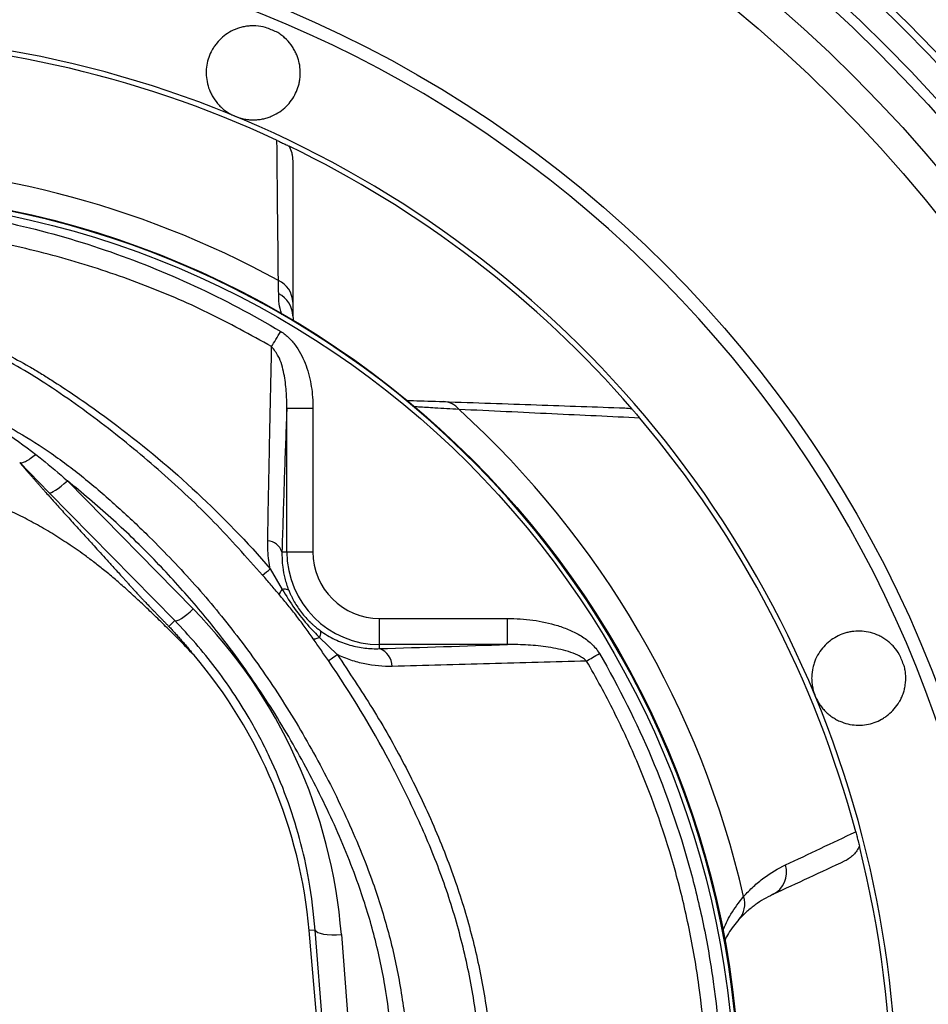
# Model space of a CAD drawing. Header units: millimetres. Extents: x 3040 to 6800, y 3022 to 6782.
# Tile 7 of 9: x 5106 to 5975, y 5000 to 5942. Entities that reach past the tile are written whole.
import ezdxf

# ---------------------------------------------------------------- set-up
doc = ezdxf.new("R2010")
doc.units = ezdxf.units.MM
doc.header["$LTSCALE"] = 5

msp = doc.modelspace()

# ---------------------------------------------------------------- linework, layer by layer
at = {"color": 7, "linetype": 'Continuous', "lineweight": 25}
for p, q in [((5366.87, 5658.67), (5367.55, 5653.16)), ((5361.27, 5432.8), (5361.27, 5570.25)), ((5361.27, 5570.25), (5386.24, 5570.25)), ((5386.24, 5570.25), (5386.24, 5432.8)), ((5133.79, 5489.58), (5105.79, 5518.17)), ((5151.52, 5500.72), (5271.75, 5378.11)), ((5254.03, 5366.97), (5133.79, 5489.58)), ((5356.62, 5432.8), (5361.27, 5432.8)), ((5361.27, 5432.8), (5386.24, 5432.8)), ((5345.49, 5416.6), (5356.81, 5396.78)), ((5254.03, 5366.97), (5248.48, 5361.45)), ((5450.02, 5344.06), (5450.02, 5369.03)), ((5450.02, 5369.03), (5572.42, 5369.03)), ((5572.42, 5344.06), (5572.42, 5369.03)), ((5392.37, 5350.93), (5409.48, 5334.41)), ((5450.02, 5340.18), (5450.02, 5344.06)), ((5572.42, 5344.06), (5450.02, 5344.06)), ((5388.52, 5070.9), (5382.61, 5070.38)), ((5411.42, 4741.1), (5382.61, 5070.38)), ((5412.65, 4761.9), (5388.52, 5070.9)), ((5413.41, 5066.61), (5437.54, 4757.6))]:
    msp.add_line(p, q, dxfattribs=at)
at = {"color": 7, "linetype": 'Continuous', "lineweight": 25, "flags": 128}
for points in [[(5346.77, 5629.1), (5347.69, 5630.62), (5348.67, 5632.26), (5349.71, 5633.99), (5350.79, 5635.81), (5351.92, 5637.69), (5353.08, 5639.63), (5354.26, 5641.59), (5355.44, 5643.58)], [(5133.79, 5489.58), (5134.71, 5489.37), (5136.1, 5489.67), (5137.93, 5490.47), (5140.15, 5491.75), (5142.7, 5493.47), (5145.49, 5495.58), (5148.46, 5498.02), (5151.52, 5500.72)], [(5254.03, 5366.97), (5254.95, 5366.76), (5256.34, 5367.06), (5258.17, 5367.86), (5260.39, 5369.14), (5262.94, 5370.86), (5265.73, 5372.97), (5268.7, 5375.41), (5271.75, 5378.11)], [(5401.01, 5328.68), (5401.36, 5328.9), (5401.92, 5329.28), (5402.71, 5329.8), (5403.7, 5330.47), (5404.88, 5331.28), (5406.25, 5332.21), (5407.79, 5333.26), (5409.48, 5334.41)], [(5647.9, 5328.29), (5649.28, 5329.1), (5650.72, 5329.94), (5652.22, 5330.81), (5653.76, 5331.71), (5655.34, 5332.63), (5656.95, 5333.57), (5658.58, 5334.52), (5660.21, 5335.47)], [(5388.52, 5070.9), (5389.23, 5069.74), (5390.8, 5068.7), (5393.18, 5067.82), (5396.28, 5067.13), (5400, 5066.65), (5404.19, 5066.39), (5408.72, 5066.38), (5413.41, 5066.61)]]:
    msp.add_lwpolyline(points, dxfattribs=at)
at = {"color": 7, "linetype": 'Continuous', "lineweight": 25}
for radius in [1880, 1500, 1464.89, 1458.15, 1434.75, 1425, 1392.32, 1363.45, 1137.5, 875, 870]:
    msp.add_circle((4919.69, 4902.47), radius, dxfattribs=at)
for centre, radius, start, end in [((4919.69, 4902.47), 1125, 287.92973, 252.07027), ((4919.69, 4902.47), 1114.66, 67.20829, 67.79171), ((4919.69, 4902.47), 1020, 64.93073, 115.06927), ((4919.69, 4902.47), 1025, 328.41497, 80.16964), ((4919.69, 4902.47), 1020, 40.83199, 64.21075), ((4919.69, 4902.47), 901, 61.23738, 118.76262), ((4919.69, 4902.47), 874.35, 92.56007, 87.43993), ((5343.77, 5671.23), 23.11, 0.9796, 65.83072), ((5343.45, 5658.36), 23.43, 0.75591, 64.55457), ((5509.97, 5555.83), 20.71, 39.44864, 87.28106), ((4919.69, 4902.47), 901, 12.85333, 47.70967), ((4919.69, 4902.47), 1020, 14.90793, 40.19672), ((5341.35, 5427.22), 16.26, 20.07543, 84.26145), ((5450.02, 5432.8), 88.74, 180, 270), ((5450.02, 5432.8), 63.78, 180, 270), ((5100.58, 5702.22), 376.24, 309.15705, 310.61256), ((4914.4, 5029.42), 470, 5, 40.36326), ((5443.39, 5322.69), 18.7, 1.58236, 69.25768), ((4919.69, 4902.47), 1114.66, 22.20829, 22.79171), ((4919.69, 4902.47), 1020, 345.87725, 14.12275), ((5815.21, 5126.3), 23.99, 296.36174, 16.73508), ((5776.65, 5095.8), 22.6, 318.97471, 18.34127)]:
    msp.add_arc(centre, radius, start, end, dxfattribs=at)
msp.add_ellipse((4914.4, 5027.63), major_axis=(0, 500.55), ratio=0.999956, start_param=4.79033, end_param=5.488054, dxfattribs=at)
for points, knots in [([(5341, 5934.44), (5337.9, 5935.28), (5334.81, 5935.78), (5330.18, 5936.04), (5328.63, 5936.05), (5325.56, 5935.91), (5324.05, 5935.76), (5321.09, 5935.32), (5319.64, 5935.03), (5316.79, 5934.32), (5315.39, 5933.89), (5311.3, 5932.43), (5308.75, 5931.23), (5303.97, 5928.42), (5301.73, 5926.81), (5297.68, 5923.29), (5295.84, 5921.39), (5293.36, 5918.33), (5292.58, 5917.27), (5291.12, 5915.11), (5290.44, 5914), (5288.56, 5910.62), (5287.52, 5908.28), (5285.82, 5903.42), (5285.18, 5900.89), (5284.33, 5895.79), (5284.13, 5893.21), (5284.18, 5887.98), (5284.44, 5885.33), (5285.45, 5879.98), (5286.2, 5877.34), (5287.71, 5873.45), (5288.28, 5872.15), (5289.56, 5869.59), (5290.28, 5868.32), (5292.62, 5864.6), (5294.43, 5862.24), (5297.58, 5858.93), (5298.71, 5857.85), (5301.07, 5855.83), (5302.31, 5854.88), (5304.88, 5853.11), (5306.21, 5852.28), (5309, 5850.76), (5310.46, 5850.06), (5311.94, 5849.45)], [0, 0, 0, 0, 0.0625, 0.0625, 0.09375, 0.09375, 0.125, 0.125, 0.15625, 0.15625, 0.1875, 0.1875, 0.25, 0.25, 0.3125, 0.3125, 0.375, 0.375, 0.40625, 0.40625, 0.4375, 0.4375, 0.5, 0.5, 0.5625, 0.5625, 0.625, 0.625, 0.6875, 0.6875, 0.75, 0.75, 0.78125, 0.78125, 0.8125, 0.8125, 0.875, 0.875, 0.90625, 0.90625, 0.9375, 0.9375, 0.96875, 0.96875, 1, 1, 1, 1]), ([(5311.94, 5849.45), (5314.89, 5848.23), (5317.92, 5847.34), (5322.58, 5846.48), (5324.15, 5846.28), (5327.24, 5846.04), (5328.77, 5846), (5331.82, 5846.08), (5333.33, 5846.19), (5336.31, 5846.57), (5337.76, 5846.83), (5340.61, 5847.48), (5342, 5847.87), (5344.71, 5848.78), (5346.05, 5849.29), (5349.91, 5851), (5352.3, 5852.34), (5356.76, 5855.39), (5358.84, 5857.1), (5362.59, 5860.79), (5364.28, 5862.77), (5367.29, 5866.99), (5368.61, 5869.24), (5370.84, 5873.87), (5371.75, 5876.27), (5372.8, 5879.98), (5373.1, 5881.24), (5373.59, 5883.8), (5373.78, 5885.1), (5374.19, 5889.03), (5374.23, 5891.66), (5373.84, 5896.96), (5373.41, 5899.63), (5372.37, 5903.67), (5371.95, 5905.02), (5370.98, 5907.68), (5370.44, 5909), (5369.21, 5911.59), (5368.53, 5912.87), (5367.02, 5915.39), (5366.19, 5916.63), (5363.49, 5920.27), (5361.45, 5922.51), (5358.01, 5925.6), (5356.79, 5926.57), (5354.23, 5928.43), (5352.88, 5929.3), (5351.48, 5930.1)], [0, 0, 0, 0, 0.0625, 0.0625, 0.09375, 0.09375, 0.125, 0.125, 0.15625, 0.15625, 0.1875, 0.1875, 0.21875, 0.21875, 0.25, 0.25, 0.3125, 0.3125, 0.375, 0.375, 0.4375, 0.4375, 0.5, 0.5, 0.5625, 0.5625, 0.59375, 0.59375, 0.625, 0.625, 0.6875, 0.6875, 0.75, 0.75, 0.78125, 0.78125, 0.8125, 0.8125, 0.84375, 0.84375, 0.875, 0.875, 0.9375, 0.9375, 0.96875, 0.96875, 1, 1, 1, 1]), ([(5351.87, 5826.39), (5352.66, 5826.02), (5353.42, 5825.66), (5354.91, 5824.96), (5355.61, 5824.63), (5356.9, 5824.02), (5357.5, 5823.73), (5358.58, 5823.22), (5359.07, 5822.98), (5360.44, 5822.33), (5361.17, 5821.98), (5362.45, 5821.37), (5362.98, 5821.11), (5363.45, 5820.88)], [0, 0, 0, 0, 0.125, 0.125, 0.25, 0.25, 0.375, 0.375, 0.5, 0.5, 0.75, 0.75, 1, 1, 1, 1]), ([(5363.45, 5820.88), (5364.58, 5818.8), (5365.43, 5816.63), (5366.29, 5813.22), (5366.51, 5812.05), (5366.8, 5809.71), (5366.87, 5808.53), (5366.87, 5807.35)], [0, 0, 0, 0, 0.5, 0.5, 0.75, 0.75, 1, 1, 1, 1]), ([(5005.65, 5761.94), (5021.18, 5760.29), (5036.64, 5758.19), (5059.73, 5754.39), (5067.4, 5753.01), (5082.73, 5750.04), (5090.38, 5748.44), (5128.44, 5739.94), (5158.24, 5731.5), (5216.62, 5711.53), (5245.22, 5700.06), (5301.24, 5674.1), (5328.65, 5659.62), (5355.44, 5643.58)], [0, 0, 0, 0, 0.125, 0.125, 0.1875, 0.1875, 0.25, 0.25, 0.5, 0.5, 0.75, 0.75, 1, 1, 1, 1]), ([(5346.77, 5629.1), (5326.57, 5640.27), (5286.16, 5662.63), (5221.76, 5690), (5154.88, 5712.53), (5092.2, 5727.9), (5048.96, 5735.32), (5029.01, 5737.96), (5025.94, 5738.36)], [0, 0, 0, 0, 0.202931, 0.405864, 0.61444, 0.823014, 0.972808, 1, 1, 1, 1]), ([(5338.16, 5410.47), (5322.86, 5427.64), (5292.25, 5461.96), (5241.62, 5509.57), (5187.62, 5553.95), (5141.13, 5587.29), (5103.8, 5610.58), (5076.23, 5624.91), (5047.48, 5637.34), (5027.42, 5643.62), (5017.4, 5646.77)], [0, 0, 0, 0, 0.171013, 0.342029, 0.516456, 0.690886, 0.767298, 0.843692, 0.921851, 1, 1, 1, 1]), ([(5022.36, 5649.57), (5038.65, 5644.9), (5054.46, 5639.21), (5085.27, 5626.01), (5100.25, 5618.5), (5118.49, 5608.02), (5122.11, 5605.87), (5129.3, 5601.46), (5132.87, 5599.19), (5143.55, 5592.37), (5150.6, 5587.73), (5171.52, 5573.57), (5185.19, 5563.8), (5225.33, 5533.5), (5250.96, 5511.98), (5299.95, 5466.29), (5323.3, 5442.13), (5345.49, 5416.6)], [0, 0, 0, 0, 0.125, 0.125, 0.25, 0.25, 0.28125, 0.28125, 0.3125, 0.3125, 0.375, 0.375, 0.5, 0.5, 0.75, 0.75, 1, 1, 1, 1]), ([(5355.44, 5643.58), (5358.46, 5641.77), (5361.15, 5639.61), (5364.84, 5635.99), (5366.01, 5634.72), (5368.24, 5632.05), (5369.31, 5630.66), (5372.29, 5626.39), (5374.03, 5623.42), (5377.12, 5617.26), (5378.46, 5614.07), (5382, 5604.25), (5383.61, 5597.57), (5385.73, 5584.04), (5386.24, 5577.18), (5386.24, 5570.25)], [0, 0, 0, 0, 0.125, 0.125, 0.1875, 0.1875, 0.25, 0.25, 0.375, 0.375, 0.5, 0.5, 0.75, 0.75, 1, 1, 1, 1]), ([(5342.97, 5443.4), (5343.37, 5464.16), (5344.16, 5505.67), (5345.38, 5565.25), (5346.25, 5605.9), (5346.72, 5626.86), (5346.77, 5629.1)], [0, 0, 0, 0, 0.320705, 0.641324, 0.961688, 1, 1, 1, 1]), ([(5361.27, 5570.25), (5361.23, 5575.72), (5361.15, 5586.73), (5358.73, 5603.37), (5355.02, 5618.36), (5349.07, 5626.11), (5346.77, 5629.1)], [0, 0, 0, 0, 0.26616, 0.534959, 0.820437, 1, 1, 1, 1]), ([(4974.35, 5593.82), (4974.37, 5593.82), (4974.4, 5593.81), (4974.46, 5593.8), (4974.48, 5593.8), (4974.56, 5593.78), (4974.62, 5593.77), (4974.77, 5593.75), (4974.88, 5593.73), (4975.2, 5593.67), (4975.41, 5593.63), (4976.04, 5593.52), (4976.46, 5593.44), (4977.72, 5593.21), (4978.57, 5593.05), (4981.09, 5592.56), (4982.77, 5592.22), (4987.79, 5591.16), (4991.13, 5590.39), (5001.1, 5587.92), (5007.69, 5586.05), (5027.16, 5579.81), (5039.82, 5574.82), (5058.32, 5566.13), (5064.4, 5563.04), (5076.31, 5556.52), (5082.15, 5553.09), (5099.37, 5542.31), (5110.42, 5534.47), (5121.1, 5526.05)], [0, 0, 0, 0, 0.000488, 0.000488, 0.000977, 0.000977, 0.001953, 0.001953, 0.003906, 0.003906, 0.007813, 0.007813, 0.015625, 0.015625, 0.03125, 0.03125, 0.0625, 0.0625, 0.125, 0.125, 0.25, 0.25, 0.5, 0.5, 0.625, 0.625, 0.75, 0.75, 1, 1, 1, 1]), ([(5475.47, 5577.75), (5477.78, 5577.67), (5487.99, 5577.31), (5500.93, 5576.86), (5510.95, 5576.51)], [0, 0, 0, 0, 0.225892, 1, 1, 1, 1]), ([(5510.95, 5576.51), (5541.66, 5575.44), (5571.25, 5574.4), (5628.91, 5572.39), (5656.98, 5571.41), (5684.49, 5570.45)], [0, 0, 0, 0, 0.5, 0.5, 1, 1, 1, 1]), ([(5361.27, 5570.25), (5361.04, 5564.11), (5360.08, 5539.02), (5358.47, 5493.79), (5357.24, 5453.13), (5356.62, 5432.8)], [0, 0, 0, 0, 0.139351, 0.569671, 1, 1, 1, 1]), ([(5698.79, 5560.8), (5671.42, 5562.07), (5643.48, 5563.39), (5586.05, 5566.11), (5556.56, 5567.51), (5525.96, 5568.98)], [0, 0, 0, 0, 0.5, 0.5, 1, 1, 1, 1]), ([(5691.45, 5569.39), (5691.65, 5569.16), (5691.91, 5568.85), (5692.6, 5568.06), (5693.03, 5567.55), (5694.16, 5566.24), (5694.87, 5565.41), (5696.21, 5563.84), (5696.7, 5563.27), (5697.72, 5562.07), (5698.26, 5561.43), (5698.79, 5560.8)], [0, 0, 0, 0, 0.25, 0.25, 0.5, 0.5, 0.75, 0.75, 0.875, 0.875, 1, 1, 1, 1]), ([(5105.78, 5518.17), (5106.24, 5517.84), (5106.95, 5517.76), (5108.84, 5518.14), (5110.01, 5518.59), (5112.72, 5519.99), (5114.26, 5520.93), (5117.55, 5523.21), (5119.31, 5524.56), (5121.1, 5526.05)], [0, 0, 0, 0, 0.25, 0.25, 0.5, 0.5, 0.75, 0.75, 1, 1, 1, 1]), ([(5121.1, 5526.05), (5123.03, 5524.52), (5133.36, 5516.32), (5143.37, 5507.72), (5151.52, 5500.72)], [0, 0, 0, 0, 0.186591, 1, 1, 1, 1]), ([(5105.79, 5518.17), (5106.26, 5517.62), (5107.2, 5516.51), (5108.67, 5514.81), (5110.18, 5513.06), (5111.74, 5511.25), (5113.35, 5509.4), (5115.01, 5507.5), (5116.71, 5505.55), (5118.46, 5503.55), (5120.26, 5501.51), (5122.1, 5499.41), (5124, 5497.26), (5125.94, 5495.07), (5127.93, 5492.82), (5131.82, 5488.44), (5137.97, 5481.55), (5146.79, 5471.71), (5156.57, 5460.86), (5164.72, 5451.85), (5171.14, 5444.77), (5175.8, 5439.64), (5181.36, 5433.52), (5187.84, 5426.39), (5195.22, 5418.27), (5201.09, 5411.82), (5205.14, 5407.36), (5207.18, 5405.11), (5209.44, 5402.61), (5211.65, 5400.17), (5213.7, 5397.9), (5215.46, 5395.95), (5217.04, 5394.21), (5218.45, 5392.66), (5219.67, 5391.32), (5220.73, 5390.17), (5221.57, 5389.25), (5222.36, 5388.41), (5223.17, 5387.55), (5224.12, 5386.55), (5225.2, 5385.41), (5226.43, 5384.12), (5227.8, 5382.7), (5229.31, 5381.13), (5230.96, 5379.42), (5232.75, 5377.57), (5234.78, 5375.47), (5237, 5373.18), (5239.36, 5370.76), (5241.68, 5368.37), (5243.97, 5366.03), (5246.23, 5363.73), (5247.74, 5362.21), (5248.48, 5361.45)], [0, 0, 0, 0, 0.014704, 0.029556, 0.044557, 0.05971, 0.075015, 0.090474, 0.106088, 0.121858, 0.137786, 0.153872, 0.170118, 0.186525, 0.203094, 0.219826, 0.282441, 0.349841, 0.422063, 0.499138, 0.525545, 0.558172, 0.597019, 0.642087, 0.693376, 0.750886, 0.763599, 0.778025, 0.794165, 0.81202, 0.825981, 0.838522, 0.849644, 0.859348, 0.867636, 0.874512, 0.879981, 0.883799, 0.888088, 0.892873, 0.89817, 0.903991, 0.910347, 0.917245, 0.92469, 0.932686, 0.941238, 0.951698, 0.961868, 0.971763, 0.981404, 0.990809, 1, 1, 1, 1]), ([(5272.52, 5333.81), (5270.33, 5336.09), (5266, 5340.6), (5259.53, 5347.24), (5253.18, 5353.69), (5246.95, 5359.94), (5240.83, 5365.99), (5234.83, 5371.84), (5228.95, 5377.49), (5223.18, 5382.95), (5217.53, 5388.21), (5212, 5393.27), (5206.58, 5398.14), (5201.28, 5402.8), (5196.09, 5407.27), (5191.03, 5411.54), (5186.08, 5415.62), (5181.24, 5419.49), (5176.52, 5423.17), (5171.92, 5426.65), (5166.34, 5430.73), (5159.73, 5435.39), (5152.01, 5440.61), (5144.26, 5445.65), (5136.48, 5450.49), (5128.67, 5455.15), (5120.82, 5459.61), (5112.94, 5463.88), (5105.03, 5467.96), (5097.08, 5471.85), (5089.11, 5475.55), (5081.1, 5479.06), (5073.05, 5482.37), (5064.98, 5485.5), (5056.87, 5488.43), (5048.73, 5491.18), (5043.27, 5492.86), (5040.54, 5493.7)], [0, 0, 0, 0, 0.033278, 0.065774, 0.09749, 0.128425, 0.158582, 0.187962, 0.216567, 0.244398, 0.271457, 0.297745, 0.323266, 0.348021, 0.372013, 0.395244, 0.417718, 0.439439, 0.460409, 0.480633, 0.500116, 0.533064, 0.565727, 0.598114, 0.630239, 0.662114, 0.69375, 0.725162, 0.756362, 0.787364, 0.818181, 0.848827, 0.879316, 0.909664, 0.939884, 0.969991, 1, 1, 1, 1]), ([(5437.54, 4757.6), (5441.39, 4770.85), (5449.09, 4797.33), (5456.94, 4838.23), (5461.94, 4879.82), (5463.8, 4924.03), (5461.9, 4970.31), (5455.68, 5018.79), (5445.16, 5067.06), (5428.81, 5119.71), (5405.78, 5175.62), (5375.96, 5234.83), (5341.69, 5292.37), (5305.4, 5343.69), (5268.64, 5388.75), (5232.19, 5428.21), (5193.39, 5465.9), (5165.47, 5489.11), (5151.52, 5500.72)], [0, 0, 0, 0, 0.049163, 0.098327, 0.148545, 0.198762, 0.256365, 0.313971, 0.373236, 0.432505, 0.510301, 0.588127, 0.667778, 0.747427, 0.810116, 0.872806, 0.936405, 1, 1, 1, 1]), ([(5345.49, 5416.6), (5345, 5419.2), (5343.26, 5428.28), (5343.09, 5437.1), (5342.97, 5443.4)], [0, 0, 0, 0, 0.285476, 1, 1, 1, 1]), ([(5356.62, 5432.8), (5356.65, 5427.95), (5356.71, 5419.76), (5359.11, 5407.42), (5361.5, 5399.96), (5363.05, 5396.13), (5363.12, 5395.96)], [0, 0, 0, 0, 0.412003, 0.695599, 0.986213, 1, 1, 1, 1]), ([(5354.19, 5391.64), (5351.56, 5394.77), (5348.9, 5397.89), (5343.55, 5404.16), (5340.86, 5407.31), (5338.16, 5410.47)], [0, 0, 0, 0, 0.5, 0.5, 1, 1, 1, 1]), ([(5354.19, 5391.64), (5354.12, 5392.11), (5354.3, 5392.79), (5355.19, 5394.53), (5355.88, 5395.58), (5356.81, 5396.78)], [0, 0, 0, 0, 0.5, 0.5, 1, 1, 1, 1]), ([(5386.47, 5349.7), (5383.96, 5353.29), (5381.41, 5356.86), (5376.2, 5363.97), (5373.54, 5367.51), (5368.12, 5374.56), (5365.37, 5378.04), (5359.82, 5384.91), (5357.02, 5388.3), (5354.19, 5391.64)], [0, 0, 0, 0, 0.25, 0.25, 0.5, 0.5, 0.75, 0.75, 1, 1, 1, 1]), ([(5363.12, 5395.96), (5362.77, 5396.43), (5362.05, 5396.75), (5359.91, 5397.03), (5358.5, 5396.99), (5356.81, 5396.78)], [0, 0, 0, 0, 0.5, 0.5, 1, 1, 1, 1]), ([(5356.81, 5396.78), (5360.66, 5390.64), (5368.42, 5378.3), (5380.59, 5363.1), (5389.03, 5354.38), (5392.37, 5350.93)], [0, 0, 0, 0, 0.3738774, 0.7521107, 1, 1, 1, 1]), ([(5363.12, 5395.96), (5363.36, 5395.36), (5363.82, 5394.26), (5364.49, 5392.74), (5365.07, 5391.49), (5365.89, 5389.77), (5366.97, 5387.64), (5368.93, 5384.06), (5371.62, 5379.7), (5375.32, 5374.58), (5379.4, 5369.73), (5382.97, 5366.07), (5385.99, 5363.27), (5388.08, 5361.45), (5390.51, 5359.47), (5392.14, 5358.25), (5393.19, 5357.46)], [0, 0, 0, 0, 0.039729, 0.073756, 0.102077, 0.12469, 0.190808, 0.248842, 0.373224, 0.498565, 0.623177, 0.748673, 0.806859, 0.874268, 0.919078, 1, 1, 1, 1]), ([(5248.48, 5361.45), (5248.94, 5360.96), (5249.86, 5359.96), (5251.26, 5358.43), (5252.7, 5356.86), (5254.16, 5355.24), (5255.65, 5353.59), (5257.16, 5351.89), (5258.7, 5350.15), (5260.22, 5348.42), (5262.11, 5346.25), (5264.68, 5343.27), (5268.29, 5339), (5270.99, 5335.68), (5272.52, 5333.81)], [0, 0, 0, 0, 0.061077, 0.12251, 0.184317, 0.246519, 0.309134, 0.372181, 0.435678, 0.499644, 0.56001, 0.663535, 0.810207, 1, 1, 1, 1]), ([(5388.52, 5070.9), (5386.81, 5086.89), (5383.66, 5116.39), (5373.91, 5158.63), (5361.47, 5197.99), (5345.39, 5236.55), (5327.79, 5270.09), (5310.03, 5298.51), (5292.99, 5322.36), (5274.46, 5345.35), (5260.84, 5359.77), (5254.03, 5366.97)], [0, 0, 0, 0, 0.146285, 0.269867, 0.393449, 0.520648, 0.647844, 0.735225, 0.822605, 0.911303, 1, 1, 1, 1]), ([(5572.42, 5369.03), (5580.58, 5369.03), (5588.66, 5368.5), (5604.65, 5366.29), (5612.56, 5364.63), (5624.25, 5360.97), (5628.1, 5359.56), (5635.56, 5356.3), (5639.19, 5354.45), (5646.18, 5350.14), (5649.46, 5347.73), (5653.94, 5343.58), (5655.37, 5342.09), (5657.99, 5338.92), (5659.18, 5337.25), (5660.21, 5335.47)], [0, 0, 0, 0, 0.25, 0.25, 0.5, 0.5, 0.625, 0.625, 0.75, 0.75, 0.875, 0.875, 0.9375, 0.9375, 1, 1, 1, 1]), ([(5386.47, 5349.7), (5386.92, 5349.49), (5387.67, 5349.49), (5389.66, 5349.91), (5390.91, 5350.32), (5392.37, 5350.93)], [0, 0, 0, 0, 0.5, 0.5, 1, 1, 1, 1]), ([(5393.19, 5357.46), (5393.58, 5357), (5393.7, 5356.19), (5393.42, 5353.98), (5393.02, 5352.57), (5392.37, 5350.93)], [0, 0, 0, 0, 0.5, 0.5, 1, 1, 1, 1]), ([(5393.19, 5357.46), (5395.46, 5355.8), (5397.79, 5354.26), (5402.46, 5351.47), (5404.82, 5350.2), (5409.57, 5347.92), (5411.96, 5346.89), (5416.78, 5345.06), (5419.21, 5344.26), (5426.49, 5342.18), (5431.27, 5341.26), (5440.72, 5340.16), (5445.39, 5340), (5450.02, 5340.18)], [0, 0, 0, 0, 0.125, 0.125, 0.25, 0.25, 0.375, 0.375, 0.5, 0.5, 0.75, 0.75, 1, 1, 1, 1]), ([(5947.31, 5334.27), (5945.72, 5337.06), (5943.88, 5339.59), (5940.79, 5343.05), (5939.7, 5344.15), (5937.43, 5346.23), (5936.26, 5347.19), (5933.86, 5348.97), (5932.63, 5349.79), (5930.11, 5351.3), (5928.81, 5351.99), (5924.89, 5353.85), (5922.24, 5354.8), (5916.87, 5356.2), (5914.15, 5356.64), (5908.8, 5357.02), (5906.15, 5356.97), (5902.23, 5356.56), (5900.93, 5356.37), (5898.37, 5355.87), (5897.11, 5355.57), (5893.39, 5354.5), (5890.99, 5353.59), (5886.36, 5351.36), (5884.11, 5350.02), (5879.91, 5347.01), (5877.95, 5345.33), (5874.29, 5341.6), (5872.59, 5339.54), (5869.52, 5335.04), (5868.18, 5332.65), (5866.5, 5328.82), (5865.99, 5327.51), (5865.08, 5324.79), (5864.69, 5323.38), (5863.71, 5319.1), (5863.33, 5316.15), (5863.21, 5311.58), (5863.25, 5310.01), (5863.49, 5306.92), (5863.69, 5305.37), (5864.25, 5302.3), (5864.62, 5300.77), (5865.51, 5297.73), (5866.05, 5296.2), (5866.66, 5294.73)], [0, 0, 0, 0, 0.0625, 0.0625, 0.09375, 0.09375, 0.125, 0.125, 0.15625, 0.15625, 0.1875, 0.1875, 0.25, 0.25, 0.3125, 0.3125, 0.375, 0.375, 0.40625, 0.40625, 0.4375, 0.4375, 0.5, 0.5, 0.5625, 0.5625, 0.625, 0.625, 0.6875, 0.6875, 0.75, 0.75, 0.78125, 0.78125, 0.8125, 0.8125, 0.875, 0.875, 0.90625, 0.90625, 0.9375, 0.9375, 0.96875, 0.96875, 1, 1, 1, 1]), ([(5401.01, 5328.68), (5398.57, 5332.22), (5396.14, 5335.75), (5391.3, 5342.75), (5388.89, 5346.24), (5386.47, 5349.7)], [0, 0, 0, 0, 0.5, 0.5, 1, 1, 1, 1]), ([(5647.9, 5328.29), (5646.71, 5329.48), (5645.39, 5330.48), (5642.6, 5332.28), (5641.16, 5333.06), (5636.72, 5335.19), (5633.64, 5336.33), (5627.38, 5338.29), (5624.21, 5339.1), (5617.83, 5340.5), (5614.6, 5341.09), (5604.92, 5342.58), (5598.45, 5343.22), (5585.46, 5344.01), (5578.95, 5344.15), (5572.42, 5344.06)], [0, 0, 0, 0, 0.0625, 0.0625, 0.125, 0.125, 0.25, 0.25, 0.375, 0.375, 0.5, 0.5, 0.75, 0.75, 1, 1, 1, 1]), ([(5409.48, 5334.41), (5420.9, 5317.4), (5443.76, 5283.35), (5474.07, 5229.75), (5500.87, 5174.35), (5522.71, 5119.05), (5539.28, 5064.06), (5550.72, 5009.79), (5557.63, 4954.76), (5559.83, 4899.07), (5557.04, 4843.06), (5549.37, 4787.11), (5536.99, 4732), (5520.02, 4678.22), (5498.49, 4626.09), (5472.56, 4575.96), (5442.82, 4527.94), (5419.72, 4498.28), (5408.19, 4483.48)], [0, 0, 0, 0, 0.0669089, 0.1339666, 0.2009692, 0.2678027, 0.3279914, 0.3883953, 0.4487901, 0.5089666, 0.5702386, 0.6317399, 0.6932496, 0.7545331, 0.8157902, 0.8772669, 0.9387433, 1, 1, 1, 1]), ([(5462.09, 5323.21), (5453.38, 5322.96), (5444.62, 5323.7), (5433.6, 5325.98), (5431.39, 5326.51), (5426.97, 5327.7), (5424.75, 5328.37), (5418.11, 5330.6), (5413.75, 5332.36), (5409.48, 5334.41)], [0, 0, 0, 0, 0.5, 0.5, 0.625, 0.625, 0.75, 0.75, 1, 1, 1, 1]), ([(5660.21, 5335.47), (5679.13, 5303.01), (5695.72, 5269.71), (5724.44, 5201.52), (5736.56, 5166.62), (5751.35, 5113.06), (5755.72, 5095), (5761.41, 5067.6), (5763.16, 5058.42), (5766.36, 5039.94), (5767.82, 5030.65), (5774.3, 4984.3), (5777.03, 4947.23), (5777.69, 4873.14), (5775.63, 4836.11), (5770.02, 4789.85), (5768.74, 4780.6), (5765.89, 4762.1), (5764.3, 4752.84), (5759.09, 4725.19), (5755.03, 4706.96), (5741.14, 4652.9), (5729.6, 4617.68), (5702.02, 4548.84), (5685.97, 4515.24), (5667.58, 4482.47)], [0, 0, 0, 0, 0.125, 0.125, 0.25, 0.25, 0.3125, 0.3125, 0.34375, 0.34375, 0.375, 0.375, 0.5, 0.5, 0.625, 0.625, 0.65625, 0.65625, 0.6875, 0.6875, 0.75, 0.75, 0.875, 0.875, 1, 1, 1, 1]), ([(5399.95, 4490.18), (5424.05, 4519.62), (5445.26, 4550.7), (5472.92, 4599.69), (5481.45, 4616.41), (5493.19, 4642.1), (5496.92, 4650.76), (5502.26, 4663.91), (5503.99, 4668.31), (5507.37, 4677.18), (5509.01, 4681.64), (5516.98, 4704.02), (5522.54, 4722.07), (5532.05, 4758.45), (5536, 4776.78), (5542.3, 4813.75), (5544.65, 4832.37), (5546.94, 4860.53), (5547.49, 4869.95), (5548.01, 4884.14), (5548.13, 4888.88), (5548.27, 4898.38), (5548.28, 4903.14), (5548.08, 4926.88), (5547.06, 4945.72), (5543.38, 4983.14), (5540.72, 5001.71), (5533.79, 5038.58), (5529.52, 5056.88), (5521.91, 5084.13), (5519.17, 5093.18), (5513.28, 5111.21), (5510.13, 5120.2), (5503.47, 5137.94), (5499.96, 5146.72), (5492.56, 5164.09), (5488.73, 5172.71), (5476.91, 5198.38), (5468.55, 5215.26), (5442.07, 5265.14), (5422.52, 5297.41), (5401.01, 5328.68)], [0, 0, 0, 0, 0.125, 0.125, 0.1875, 0.1875, 0.21875, 0.21875, 0.234375, 0.234375, 0.25, 0.25, 0.3125, 0.3125, 0.375, 0.375, 0.4375, 0.4375, 0.46875, 0.46875, 0.484375, 0.484375, 0.5, 0.5, 0.5625, 0.5625, 0.625, 0.625, 0.6875, 0.6875, 0.71875, 0.71875, 0.75, 0.75, 0.78125, 0.78125, 0.8125, 0.8125, 0.875, 0.875, 1, 1, 1, 1]), ([(5647.9, 5328.29), (5616.99, 5327.46), (5586.04, 5326.62), (5524.08, 5324.93), (5493.07, 5324.08), (5462.09, 5323.21)], [0, 0, 0, 0, 0.5, 0.5, 1, 1, 1, 1]), ([(5655.23, 4489.4), (5673.28, 4521.53), (5689.04, 4554.48), (5716.14, 4621.97), (5727.48, 4656.51), (5741.15, 4709.51), (5745.15, 4727.38), (5750.29, 4754.49), (5751.85, 4763.58), (5754.68, 4781.72), (5755.94, 4790.8), (5761.5, 4836.16), (5763.56, 4872.48), (5763.02, 4945.15), (5760.4, 4981.5), (5754.13, 5026.96), (5752.72, 5036.07), (5749.61, 5054.22), (5747.9, 5063.27), (5744.19, 5081.32), (5742.19, 5090.32), (5737.89, 5108.2), (5735.61, 5117.1), (5723.45, 5161.31), (5711.49, 5195.89), (5690.16, 5246.55), (5682.48, 5263.25), (5665.99, 5296.2), (5657.21, 5312.39), (5647.9, 5328.29)], [0, 0, 0, 0, 0.125, 0.125, 0.25, 0.25, 0.3125, 0.3125, 0.34375, 0.34375, 0.375, 0.375, 0.5, 0.5, 0.625, 0.625, 0.65625, 0.65625, 0.6875, 0.6875, 0.71875, 0.71875, 0.75, 0.75, 0.875, 0.875, 0.9375, 0.9375, 1, 1, 1, 1]), ([(5866.66, 5294.73), (5867.88, 5291.77), (5869.4, 5289), (5872.09, 5285.1), (5873.05, 5283.85), (5875.07, 5281.49), (5876.13, 5280.38), (5878.33, 5278.28), (5879.49, 5277.29), (5881.86, 5275.45), (5883.07, 5274.61), (5885.54, 5273.06), (5886.8, 5272.35), (5889.36, 5271.07), (5890.67, 5270.49), (5894.6, 5268.97), (5897.24, 5268.23), (5902.56, 5267.22), (5905.24, 5266.97), (5910.5, 5266.93), (5913.09, 5267.13), (5918.2, 5267.99), (5920.73, 5268.64), (5925.58, 5270.34), (5927.92, 5271.4), (5931.29, 5273.28), (5932.39, 5273.95), (5934.54, 5275.41), (5935.6, 5276.2), (5938.66, 5278.69), (5940.56, 5280.52), (5944.03, 5284.55), (5945.62, 5286.74), (5947.73, 5290.33), (5948.39, 5291.58), (5949.59, 5294.15), (5950.13, 5295.46), (5951.1, 5298.16), (5951.52, 5299.55), (5952.24, 5302.4), (5952.53, 5303.87), (5953.19, 5308.35), (5953.34, 5311.38), (5953.08, 5315.99), (5952.92, 5317.54), (5952.41, 5320.67), (5952.07, 5322.24), (5951.65, 5323.79)], [0, 0, 0, 0, 0.0625, 0.0625, 0.09375, 0.09375, 0.125, 0.125, 0.15625, 0.15625, 0.1875, 0.1875, 0.21875, 0.21875, 0.25, 0.25, 0.3125, 0.3125, 0.375, 0.375, 0.4375, 0.4375, 0.5, 0.5, 0.5625, 0.5625, 0.59375, 0.59375, 0.625, 0.625, 0.6875, 0.6875, 0.75, 0.75, 0.78125, 0.78125, 0.8125, 0.8125, 0.84375, 0.84375, 0.875, 0.875, 0.9375, 0.9375, 0.96875, 0.96875, 1, 1, 1, 1]), ([(5905.35, 5164.89), (5905.58, 5164.02), (5905.8, 5163.19), (5906.23, 5161.55), (5906.44, 5160.78), (5906.81, 5159.33), (5906.99, 5158.66), (5907.31, 5157.42), (5907.46, 5156.85), (5907.87, 5155.25), (5908.1, 5154.33), (5908.52, 5152.71), (5908.69, 5152), (5908.86, 5151.35)], [0, 0, 0, 0, 0.125, 0.125, 0.25, 0.25, 0.375, 0.375, 0.5, 0.5, 0.75, 0.75, 1, 1, 1, 1]), ([(5908.86, 5151.35), (5908.21, 5149.77), (5907.41, 5148.28), (5905.56, 5145.47), (5904.49, 5144.14), (5902.12, 5141.7), (5900.84, 5140.61), (5898.09, 5138.65), (5896.61, 5137.79), (5895.06, 5137.07)], [0, 0, 0, 0, 0.25, 0.25, 0.5, 0.5, 0.75, 0.75, 1, 1, 1, 1]), ([(5798.11, 5102.91), (5801.19, 5106.43), (5804.34, 5109.64), (5810.78, 5115.55), (5814.07, 5118.26), (5824.11, 5125.72), (5831.04, 5129.83), (5838.19, 5133.21)], [0, 0, 0, 0, 0.25, 0.25, 0.5, 0.5, 1, 1, 1, 1]), ([(5825.87, 5104.8), (5820.16, 5102.14), (5814.62, 5098.91), (5806.56, 5093.04), (5803.92, 5090.91), (5798.74, 5086.26), (5796.19, 5083.73), (5793.71, 5080.96)], [0, 0, 0, 0, 0.5, 0.5, 0.75, 0.75, 1, 1, 1, 1]), ([(5793.71, 5080.96), (5790.1, 5076.74), (5784.82, 5070.56), (5781.24, 5063.22), (5780.1, 5060.9)], [0, 0, 0, 0, 0.683749, 1, 1, 1, 1])]:
    msp.add_open_spline(points, degree=3, knots=knots, dxfattribs=at)
for points in [[(5353.23, 5692.31), (5352.72, 5737.73), (5352.27, 5782.31), (5351.87, 5826.39)], [(5366.87, 5807.35), (5366.87, 5762.71), (5366.87, 5717.57), (5366.87, 5671.62)], [(5353.51, 5679.52), (5353.42, 5683.57), (5353.33, 5687.83), (5353.23, 5692.31)], [(5366.87, 5671.62), (5366.87, 5667.09), (5366.87, 5662.77), (5366.87, 5658.67)], [(5684.49, 5570.45), (5686.85, 5570.37), (5689.17, 5570.02), (5691.45, 5569.39)], [(5450.02, 5340.18), (5490.82, 5341.48), (5531.66, 5342.77), (5572.42, 5344.06)], [(5838.19, 5133.21), (5860.6, 5143.79), (5882.99, 5154.35), (5905.35, 5164.89)], [(5895.06, 5137.07), (5872.02, 5126.32), (5848.96, 5115.57), (5825.87, 5104.8)]]:
    msp.add_open_spline(points, degree=3, dxfattribs=at)
at = {"color": 8, "linetype": 'Continuous', "lineweight": 25}
for points, knots in [([(5356.83, 5659.62), (5356.65, 5660.02), (5353.69, 5666.55), (5353.6, 5673.24), (5353.51, 5679.52)], [0, 0, 0, 0, 0.060874, 1, 1, 1, 1]), ([(4974.35, 5593.82), (4984.46, 5591.98), (5004.77, 5588.28), (5037.4, 5578.56), (5070.96, 5565.16), (5104.85, 5547.5), (5137.37, 5526.67), (5169.17, 5502.44), (5200.31, 5475.42), (5235.49, 5442.01), (5273.97, 5401.62), (5314.99, 5351.89), (5353.05, 5298.23), (5387.84, 5240.25), (5418.59, 5179.64), (5442.37, 5122.14), (5459.07, 5068.74), (5469.96, 5019.73), (5476.63, 4969.54), (5478.82, 4918.95), (5476.45, 4868.82), (5469.71, 4819.01), (5458.47, 4769.45), (5443.75, 4723.82), (5426.56, 4682.28), (5407.7, 4644.73), (5385.66, 4608), (5360.71, 4572.63), (5331.61, 4538.25), (5310.76, 4515.65), (5298.5, 4505.18), (5298.44, 4505.13)], [0, 0, 0, 0, 0.022148, 0.044472, 0.073363, 0.10017, 0.127202, 0.157194, 0.187229, 0.217255, 0.263349, 0.309443, 0.358779, 0.408117, 0.458578, 0.50902, 0.545827, 0.582632, 0.620478, 0.658324, 0.695181, 0.732039, 0.770009, 0.807978, 0.838306, 0.869568, 0.900829, 0.932805, 0.964781, 0.999807, 1, 1, 1, 1]), ([(5525.96, 5568.98), (5518.1, 5569.46), (5504.37, 5570.28), (5490.21, 5571.14), (5484.03, 5571.51), (5482.46, 5571.61)], [0, 0, 0, 0, 0.499709, 0.873433, 1, 1, 1, 1]), ([(5778.06, 5069.85), (5780.52, 5075.4), (5785.84, 5087.4), (5793.82, 5097.49), (5798.11, 5102.91)], [0, 0, 0, 0, 0.462502, 1, 1, 1, 1])]:
    msp.add_open_spline(points, degree=3, knots=knots, dxfattribs=at)

doc.saveas('drawing.dxf')
